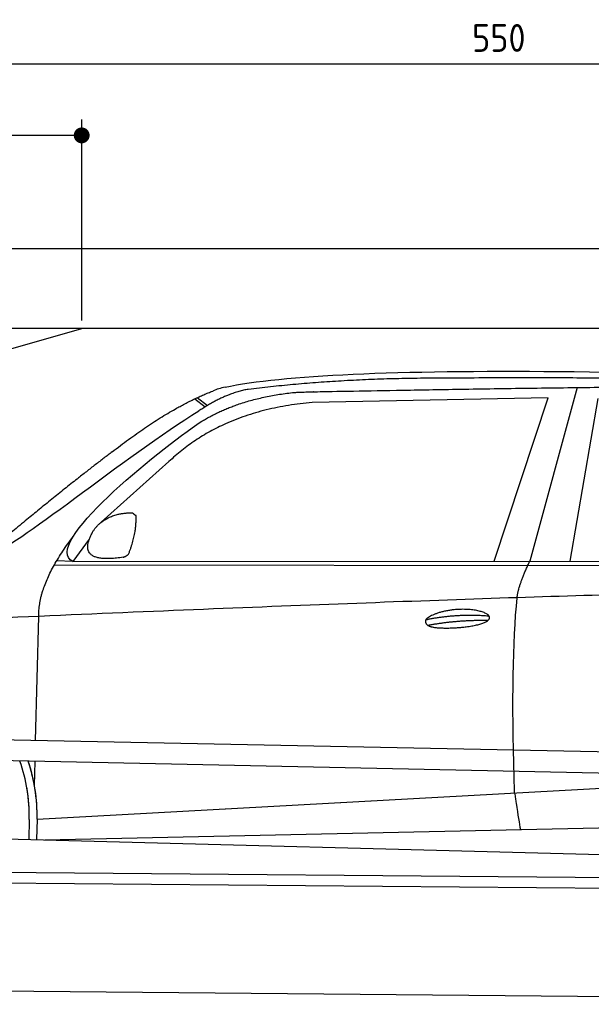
# Model space of a CAD drawing. Header units: millimetres. Extents: x -411 to 6777, y 0 to 6577.
# Tile 4 of 6: x 1744 to 3183, y 4100 to 6577. Entities that reach past the tile are written whole.
import ezdxf

# ---------------------------------------------------------------- set-up
doc = ezdxf.new("R2010")
doc.units = ezdxf.units.MM
doc.layers.add('4', color=3, linetype='Continuous')
for name, color, linetype, lineweight in [('car', 10, 'Continuous', 25), ('Freiraum', 7, 'Continuous', 25), ('Plattform', 7, 'Continuous', 25)]:
    doc.layers.add(name, color=color, linetype=linetype, lineweight=lineweight)
doc.styles.get("Standard").update_dxf_attribs({"font": 'ISOCP.SHX'})
doc.dimstyles.new('GEN-ISO', dxfattribs={"dimscale": 20, "dimtxt": 3.5, "dimasz": 2, "dimexe": 2, "dimexo": 1, "dimgap": 1.5, "dimtad": 1, "dimdec": 1, "dimlfac": 0.1, "dimdsep": 46, "dimtxsty": 'STANDARD', "dimblk": 'PUNKT', "dimcen": 2, "dimclrd": 256, "dimclre": 256, "dimclrt": 2, "dimadec": 0, "dimazin": 0, "dimtp": 0.1, "dimtm": 0.1, "dimtfac": 0.71, "dimtdec": 1, "dimtmove": 2, "dimatfit": 3, "dimldrblk": 'PUNKT', "dimfxl": 2, "dimtolj": 1, "dimarcsym": 0})

# ---------------------------------------------------------------- blocks, each defined once
blk = doc.blocks.new('PUNKT')
at = {"layer": '4', "color": 0, "linetype": 'ByBlock'}
blk.add_line((-0.5, 0), (-1, 0), dxfattribs=at)
at = {"layer": '4', "color": 0, "linetype": 'ByBlock', "const_width": 0.5}
blk.add_lwpolyline([(-0.25, 0, 1), (0.25, 0, 1)], format="xyb", close=True, dxfattribs=at)
blk = doc.blocks.new('*D211')
at = {"layer": '4', "lineweight": -2, "transparency": 16777216}
for p, q in [((200, 5820), (200, 6505.8)), ((5700, 5970.9), (5700, 6505.8)), ((240, 6465.8), (5660, 6465.8))]:
    blk.add_line(p, q, dxfattribs=at)
at = {"layer": 'Defpoints', "color": 0, "transparency": 16777216}
for p in [(5700, 6465.8), (5700, 5950.9), (200, 5800)]:
    blk.add_point(p, dxfattribs=at)
at = {"layer": '4', "lineweight": -2, "transparency": 16777216, "xscale": 40, "yscale": 40, "zscale": 40, "rotation": 180}
blk.add_blockref('PUNKT', (200, 6465.8), dxfattribs=at)
at = {"layer": '4', "lineweight": -2, "transparency": 16777216, "xscale": 40, "yscale": 40, "zscale": 40}
blk.add_blockref('PUNKT', (5700, 6465.8), dxfattribs=at)
at = {"layer": '4', "color": 2, "transparency": 16777216, "insert": (2950, 6530.8), "char_height": 70, "attachment_point": 5}
blk.add_mtext('550', dxfattribs=at)
blk = doc.blocks.new('Car')
at = {"layer": 'car'}
for p, q in [((3095.4, 5680.1), (2980.1, 5242.1)), ((3022.3, 5653.7), (2428.6, 5636.3)), ((2890.1, 5241.3), (3022.3, 5653.7)), ((3081.8, 5243.1), (3148.9, 5652.9)), ((2133.3, 5643.1), (2159.5, 5622.8)), ((2139.1, 5645.9), (2164.7, 5626)), ((2069.2, 5484.4), (1899.8, 5330.5)), ((1870.5, 5287), (1829.9, 5231)), ((1829.9, 5231), (4481.7, 5256.7)), ((1783, 5221.7), (4426.3, 5242.7)), ((1829.9, 5231), (1788.7, 5231.7)), ((1739.9, 4779.5), (1745.2, 5092)), ((1738, 4666.5), (1739, 4727.1)), ((1738, 4666.5), (1739, 4727.1)), ((1745.3, 4581.9), (3614.3, 4701.2)), ((1745.3, 4581.9), (2768.8, 4647.2)), ((1765.1, 4530), (3650.5, 4588.6)), ((1725.7, 4581.1), (1724.8, 4530.7)), ((1745.3, 4581.9), (1744.6, 4530.3)), ((1666.6, 4531.7), (3715.6, 4497))]:
    blk.add_line(p, q, dxfattribs=at)
for centre, radius, start, end in [((2247.6, 5502.8), 174.5, 102.8736, 113.54), ((1320.9, 4587.7), 404.8, 359.0666, 20.2174), ((1321.2, 4587.9), 424.2, 359.1908, 19.1882), ((1321.2, 4587.9), 424.2, 10.6728, 19.1882), ((1321.2, 4587.9), 404.6, 359.0315, 10.2025), ((1321.2, 4587.9), 424.2, 359.1908, 9.6942)]:
    blk.add_arc(centre, radius, start, end, dxfattribs=at)
for points, degree in [([(2208.8, 5672.9), (2495.8, 5737.1), (3380.9, 5732), (4553.4, 5679.4)], 3), ([(2739.2, 5700.1), (2496.4, 5697.8), (2267.3, 5667.9)], 2), ([(3703.5, 5694.3), (3355.1, 5710.5), (2739.2, 5700.1)], 2), ([(1926, 5507.4), (2066.1, 5618.9), (2178, 5662.7)], 2), ([(2267.3, 5667.9), (2211.1, 5658.3), (2143.2, 5612.4)], 2), ([(2149.8, 5585.7), (2243, 5644.3), (2378.5, 5660.7)], 2), ([(2428.6, 5636.3), (2204.7, 5615), (2069.2, 5484.4)], 2), ([(1630, 5253.6), (1665.7, 5250.2), (1965.7, 5501.8), (2143.2, 5612.4)], 3), ([(1829.9, 5231), (1746.5, 5270.3), (2038.3, 5509.3), (2149.8, 5585.7)], 3), ([(1926, 5507.4), (1845.5, 5446.2), (1743.9, 5361.8), (1615.5, 5255.4), (1621.4, 5253.5)], 4), ([(1937.4, 5349.6), (1966.1, 5355.7), (1979, 5354.6)], 2), ([(1979, 5354.6), (1985.1, 5348.5), (1987.5, 5348.5)], 2), ([(1878.6, 5304.8), (1894.8, 5335.2), (1937.4, 5349.6)], 2), ([(1969.6, 5250.4), (1990.5, 5303.6), (1987.5, 5348.5)], 2), ([(1956.2, 5242.6), (1834.1, 5222.7), (1878.6, 5304.8)], 2), ([(1745.2, 5092), (1742.1, 5175.6), (1829.9, 5293.7)], 2), ([(1956.2, 5242.6), (1962.2, 5244.4), (1969.6, 5250.4)], 2), ([(2949, 5149.9), (2951.9, 5181), (2980.1, 5242.1)], 2), ([(4701, 5187), (3824.4, 5207.4), (1392.3, 5072.9)], 2), ([(2719.4, 5092.5), (2794.8, 5109.4), (2878.4, 5103.7)], 2), ([(2724.5, 5078.7), (2798.5, 5093.3), (2876.4, 5092.5)], 2)]:
    blk.add_open_spline(points, degree=degree, dxfattribs=at)
for points, degree, knots in [([(2378.5, 5660.7), (2405, 5663), (2544.4, 5666.1), (3565.6, 5695.6), (4185.9, 5694.9), (4642.9, 5526.4), (4620.8, 5352.6)], 4, [0.0821318, 0.0821318, 0.0821318, 0.0821318, 0.0821318, 0.258851, 0.508851, 1, 1, 1, 1, 1]), ([(2947.3, 4658.6), (2946.7, 4672.2), (2946.2, 4685.5), (2945.6, 4698.7), (2938.3, 4888.5), (2939.4, 5038.9), (2949, 5149.9)], 3, [0, 0, 0, 0, 0.064923, 0.064923, 0.064923, 1, 1, 1, 1]), ([(2719.4, 5092.5), (2723.6, 5097.6), (2744.6, 5114), (2827.3, 5134.1), (2942.7, 5098), (2834, 5069.4), (2749.2, 5070), (2714.8, 5073.6), (2719.4, 5092.5)], 5, [0, 0, 0, 0, 0, 0, 0.300106, 0.500106, 0.700106, 1, 1, 1, 1, 1, 1]), ([(2947.3, 4658.6), (2948, 4654), (2948.7, 4649.5), (2949.4, 4645.1), (2950.1, 4641.1), (2950.7, 4637.2), (2951.3, 4633.5), (2956.1, 4603.3), (2959.8, 4581.3), (2962.5, 4567.2)], 3, [-0.000011, -0.000011, -0.000011, -0.000011, 0.107576, 0.107576, 0.107576, 0.206414, 0.206414, 0.206414, 1, 1, 1, 1])]:
    blk.add_open_spline(points, degree=degree, knots=knots, dxfattribs=at)
blk = doc.blocks.new('_Dot')
at = {"color": 0, "linetype": 'ByBlock', "lineweight": -2}
blk.add_line((-0.5, 0), (-1, 0), dxfattribs=at)
at = {"color": 0, "linetype": 'ByBlock', "const_width": 0.5}
blk.add_lwpolyline([(-0.25, 0, 1), (0.25, 0, 1)], format="xyb", close=True, dxfattribs=at)
blk = doc.blocks.new('*D217')
at = {"layer": '4', "lineweight": -2, "transparency": 16777216}
for p, q in [((200, 5820), (200, 6325.7)), ((1899.7, 5820), (1899.7, 6325.7)), ((1859.7, 6285.7), (240, 6285.7))]:
    blk.add_line(p, q, dxfattribs=at)
at = {"layer": 'Defpoints', "color": 0, "transparency": 16777216}
for p in [(200, 6285.7), (200, 5800), (1899.7, 5800)]:
    blk.add_point(p, dxfattribs=at)
at = {"layer": '4', "lineweight": -2, "transparency": 16777216, "xscale": 40, "yscale": 40, "zscale": 40, "rotation": 180}
blk.add_blockref('_Dot', (200, 6285.7), dxfattribs=at)
at = {"layer": '4', "lineweight": -2, "transparency": 16777216, "xscale": 40, "yscale": 40, "zscale": 40}
blk.add_blockref('_Dot', (1899.7, 6285.7), dxfattribs=at)
at = {"layer": '4', "color": 2, "transparency": 16777216, "insert": (1049.8, 6350.7), "char_height": 70, "attachment_point": 5}
blk.add_mtext('170', dxfattribs=at)
blk = doc.blocks.new('Plattform OG 6200 550')
at = {"layer": 'Plattform'}
for p, q in [((5482.3, 4689.6), (348.5, 4792)), ((5481.2, 4633.6), (347.5, 4741)), ((440.2, 4443.6), (5395, 4400.4)), ((446, 4416.5), (5394.8, 4373.4)), ((5437.5, 4100), (372.6, 4144.2))]:
    blk.add_line(p, q, dxfattribs=at)
blk = doc.blocks.new('Gebäude_385_GT175')
for p, q in [((5900, 6000), (0, 6000)), ((5700, 5800), (200, 5800))]:
    blk.add_line(p, q)
at = {"layer": 'Freiraum'}
blk.add_lwpolyline([(200, 5550), (350, 5550), (350, 5400), (499.8, 5400), (1900, 5800)], dxfattribs=at)

msp = doc.modelspace()

# ---------------------------------------------------------------- block references
msp.add_blockref('Gebäude_385_GT175', (0, 0))
at = {"layer": 'car', "rotation": 359.4752422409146}
msp.add_blockref('Car', (0, 0), dxfattribs=at)
at = {"layer": 'Plattform'}
msp.add_blockref('Plattform OG 6200 550', (0, 0), dxfattribs=at)

# ---------------------------------------------------------------- dimensions: what is measured, and where the dimension line sits
at = {"layer": '4'}
for base, p1, p2, override, picture, middle in [((5700, 6465.8), (200, 5800), (5700, 5950.88), {"dimtdec": 3, "dimtolj": 0}, '*D211', (2950, 6530.8)), ((200, 6285.7), (1899.68, 5800), (200, 5800), {"dimblk1": 'Dot', "dimblk2": 'Dot', "dimsah": 1, "dimtdec": 3, "dimtolj": 0}, '*D217', (1049.84, 6350.7))]:
    dim = msp.add_linear_dim(base=base, p1=p1, p2=p2, dimstyle='GEN-ISO', override=override, dxfattribs=at)
    dim.commit()
    dim.dimension.update_dxf_attribs({"geometry": picture, "text_midpoint": middle})

doc.saveas('drawing.dxf')
